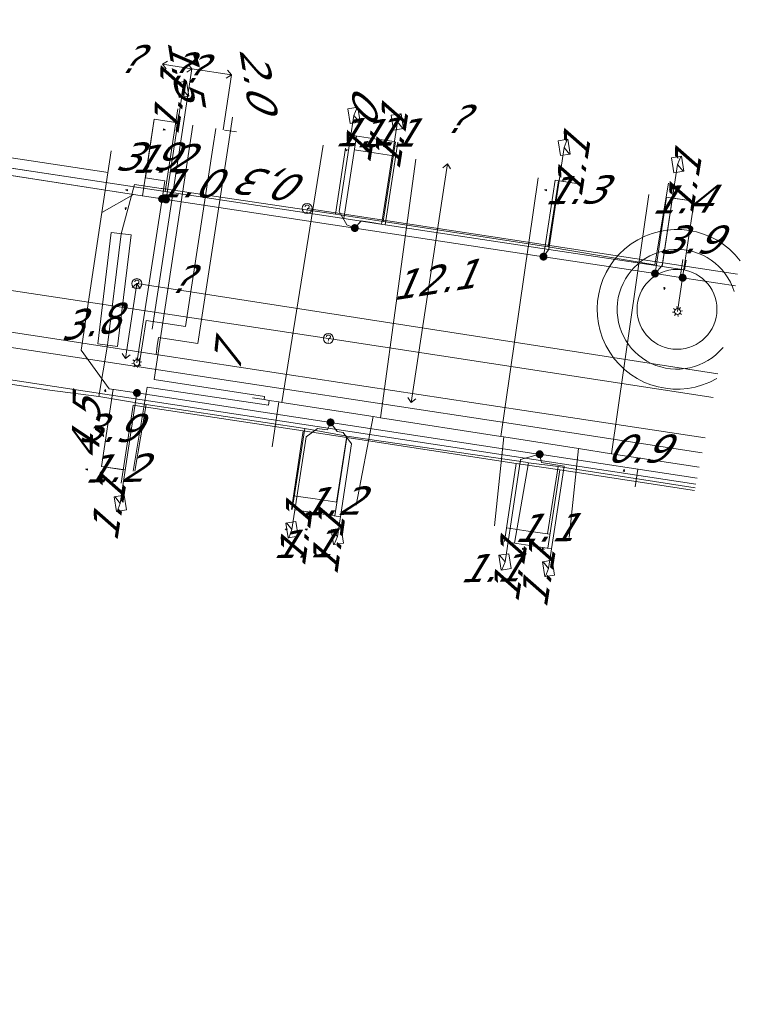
# Model space of a CAD drawing. Header units: metres. Extents: x 124576 to 133557, y 395865 to 402386.
# Tile 158 of 256: x 126583 to 126619, y 399897 to 399947. Entities that reach past the tile are written whole.
import ezdxf
from ezdxf.enums import TextEntityAlignment as Align

# ---------------------------------------------------------------- set-up
doc = ezdxf.new("R2010")
doc.units = ezdxf.units.M
doc.header["$MEASUREMENT"] = 0
for name, color, linetype, lineweight, true_color in [('LG_Datatransport_KPN_BV', 3, 'Continuous', 13, 0x00ff00), ('LG_Datatransport_Reggefiber_Operator_BV', 3, 'Continuous', 13, 0x00ff00), ('LG_Datatransport_Ziggo_BV', 3, 'Continuous', 13, 0x00ff00), ('LG_Laag_Spanning_Enexis_Netbeheer_BV', 7, 'Continuous', 13, 0x960000), ('LG_Riool_Vrij_Verval_Gemeente_Tilburg_Ruimtelijke_Uitvoering', 7, 'Continuous', 13, 0xca00a0), ('LG_unet-4_Brabant_Water', 5, 'Continuous', 13, 0x0000ff), ('LG_warmte_Ennatuurlijk_BV', 7, 'Continuous', 13, 0x008080), ('MV_Datatransport_lijn', 3, 'Continuous', 0, 0x00ff00), ('MV_warmte_lijn', 7, 'Continuous', 0, 0x008080)]:
    doc.layers.add(name, color=color, linetype=linetype, lineweight=lineweight, true_color=true_color)
for name, color, linetype, lineweight in [('LG_Datatransport_P_KPN_BV', 7, 'Continuous', 0), ('LG_Laag_Spanning_P_Enexis_Netbeheer_BV', 7, 'Continuous', 0), ('LG_Laag_Spanning_P_Gemeente_Tilburg_Ruimtelijke_Uitvoering', 7, 'Continuous', 0), ('LG_Riool_Vrij_Verval_P_Gemeente_Tilburg_Ruimtelijke_Uitvoering', 7, 'Continuous', 0), ('MV_Datatransport', 7, 'Continuous', 0), ('MV_Laag_Spanning', 7, 'Continuous', 0), ('MV_Laag_Spanning_lijn', 7, 'Continuous', 0), ('MV_Laag_Spanning_pijl', 7, 'Continuous', 0), ('MV_unet-4', 7, 'Continuous', 0), ('MV_warmte', 7, 'Continuous', 0)]:
    doc.layers.add(name, color=color, linetype=linetype, lineweight=lineweight)
doc.styles.add('Klic_Annotatie', font='verdanai.ttf', dxfattribs={"oblique": 20, "height": 1.4})

# ---------------------------------------------------------------- blocks, each defined once
blk = doc.blocks.new('Mof')
at = {"layer": 'LG_Laag_Spanning_P_Enexis_Netbeheer_BV'}
h = blk.add_hatch(color=256, dxfattribs=at)
edge = h.paths.add_edge_path()
edge.add_arc((0, 0), 2, 0, 360)
blk = doc.blocks.new('DeliveryPoint')
at = {"layer": 'LG_Laag_Spanning_P_Enexis_Netbeheer_BV', "flags": 128}
blk.add_lwpolyline([(-3.75, -2.5), (3.75, -2.5), (3.75, 2.5), (-3.75, 2.5), (-3.75, -2.5)], close=True, dxfattribs=at)
blk.add_lwpolyline([(-3.75, 2.5), (-3.75, 2.16), (0, 0), (3.75, 2.16)], dxfattribs=at)
blk = doc.blocks.new('Streetlight')
at = {"layer": 'LG_Laag_Spanning_P_Enexis_Netbeheer_BV'}
for p, q in [((-1.77, 1.77), (-1.06, 1.06)), ((0, 2.5), (0, 1.5)), ((1.77, 1.77), (1.06, 1.06)), ((-1.06, -1.06), (-1.77, -1.77)), ((0, -1.5), (0, -2.5)), ((1.06, -1.06), (1.77, -1.77))]:
    blk.add_line(p, q, dxfattribs=at)
at = {"layer": 'LG_Laag_Spanning_P_Enexis_Netbeheer_BV', "flags": 128}
for points in [[(-2.5, 0), (-1.5, 0)], [(1.5, 0), (2.5, 0)]]:
    blk.add_lwpolyline(points, dxfattribs=at)
at = {"layer": 'LG_Laag_Spanning_P_Enexis_Netbeheer_BV'}
blk.add_circle((0, 0), 1.5, dxfattribs=at)
blk = doc.blocks.new('m_pijl')
at = {"layer": 'MV_Laag_Spanning_pijl'}
blk.add_hatch(color=7, dxfattribs=at).paths.add_polyline_path([(-1, -0.33), (-1, 0), (-1, 0.33), (0, 0)])
at = {"layer": 'MV_Laag_Spanning_pijl', "flags": 128}
blk.add_lwpolyline([(-1, 0), (-1, 0.33), (0, 0), (-1, -0.33), (-1, 0)], close=True, dxfattribs=at)
blk = doc.blocks.new('Onbekend_2')
at = {"layer": 'LG_Riool_Vrij_Verval_P_Gemeente_Tilburg_Ruimtelijke_Uitvoering'}
blk.add_hatch(color=256, dxfattribs=at).paths.add_polyline_path([(-0.25, -1.07, -0.262633), (0.23, 0.15), (0.59, 0.47, 0.379827), (0.7, 1.26), (0.69, 1.26, 0.228508), (-0.03, 1.53), (-0.03, 1.52, 0.459053), (-0.82, 0.79), (-1.29, 0.85, -0.414214), (-0.08, 2, -0.243799), (1.09, 1.52, -0.379827), (0.9, 0.11), (0.54, -0.2, 0.262633), (0.23, -1.08), (-0.17, -1.07)])
blk.add_circle((0, 0), 2.5, dxfattribs=at)
at = {"layer": 'LG_Riool_Vrij_Verval_P_Gemeente_Tilburg_Ruimtelijke_Uitvoering', "extrusion": (0, 0, -1)}
blk.add_solid([(0.34, -2.06), (-0.21, -2.06), (0.34, -1.51), (-0.21, -1.51)], dxfattribs=at)
blk = doc.blocks.new('Onbekend_3')
at = {"layer": 'LG_Datatransport_P_KPN_BV'}
blk.add_hatch(color=256, dxfattribs=at).paths.add_polyline_path([(-0.25, -1.07, -0.262633), (0.23, 0.15), (0.59, 0.47, 0.379827), (0.7, 1.26), (0.69, 1.26, 0.228508), (-0.03, 1.53), (-0.03, 1.52, 0.459053), (-0.82, 0.79), (-1.29, 0.85, -0.414214), (-0.08, 2, -0.243799), (1.09, 1.52, -0.379827), (0.9, 0.11), (0.54, -0.2, 0.262633), (0.23, -1.08), (-0.17, -1.07)])
blk.add_circle((0, 0), 2.5, dxfattribs=at)
at = {"layer": 'LG_Datatransport_P_KPN_BV', "extrusion": (0, 0, -1)}
blk.add_solid([(0.34, -2.06), (-0.21, -2.06), (0.34, -1.51), (-0.21, -1.51)], dxfattribs=at)

msp = doc.modelspace()

# ---------------------------------------------------------------- linework, layer by layer
at = {"layer": 'LG_Datatransport_KPN_BV', "flags": 128}
for points in [[(126597.104, 399937.062), (126618.681, 399933.773)], [(126616.592, 399923.26), (126576.314, 399929.386), (126561.541, 399931.649), (126560.569, 399925.277), (126553.908, 399881.595)]]:
    msp.add_lwpolyline(points, dxfattribs=at)
at = {"layer": 'LG_Datatransport_Reggefiber_Operator_BV'}
for p, q in [((126600.922, 399936.418), (126601.536, 399940.401)), ((126598.533, 399936.787), (126599.02, 399940.08)), ((126609.191, 399935.137), (126609.703, 399938.45)), ((126614.526, 399934.236), (126615.219, 399938.33)), ((126589.795, 399938.065), (126589.839, 399938.059)), ((126589.839, 399938.059), (126598.533, 399936.787)), ((126598.533, 399936.787), (126600.922, 399936.418)), ((126600.922, 399936.418), (126609.191, 399935.137)), ((126586.608, 399930.276), (126587.288, 399935.86)), ((126587.288, 399935.86), (126588.281, 399935.739)), ((126587.601, 399930.155), (126588.281, 399935.739)), ((126609.191, 399935.137), (126614.526, 399934.236)), ((126586.608, 399930.276), (126587.601, 399930.155)), ((126586.662, 399927.647), (126589.039, 399927.253)), ((126588.471, 399923.9), (126589.039, 399927.253)), ((126589.039, 399927.253), (126596.986, 399926.039)), ((126596.35, 399921.99), (126596.986, 399926.039)), ((126596.986, 399926.039), (126599.101, 399925.654)), ((126598.583, 399922.36), (126599.101, 399925.654)), ((126599.101, 399925.654), (126608.159, 399924.332)), ((126607.5, 399920.3), (126608.203, 399924.326)), ((126608.159, 399924.332), (126608.203, 399924.326)), ((126608.203, 399924.326), (126609.69, 399924.145)), ((126609.159, 399920.76), (126609.69, 399924.145)), ((126609.69, 399924.145), (126616.554, 399923.068))]:
    msp.add_line(p, q, dxfattribs=at)
at = {"layer": 'LG_Datatransport_Reggefiber_Operator_BV', "flags": 128}
for points in [[(126586.662, 399927.647), (126587.105, 399930.216), (126587.785, 399935.799), (126588.444, 399938.271), (126589.795, 399938.065)], [(126562.884, 399931.197), (126584.21, 399927.971), (126586.662, 399927.647)]]:
    msp.add_lwpolyline(points, dxfattribs=at)
at = {"layer": 'LG_Datatransport_Ziggo_BV'}
for p, q in [((126589.993, 399937.921), (126590.622, 399942.052)), ((126598.945, 399936.567), (126599.573, 399940.694)), ((126601.651, 399940.386), (126601.021, 399936.253)), ((126576.959, 399939.892), (126589.993, 399937.921)), ((126609.211, 399935.015), (126609.837, 399939.131)), ((126589.993, 399937.921), (126598.945, 399936.567)), ((126598.945, 399936.567), (126601.021, 399936.253)), ((126601.021, 399936.253), (126609.211, 399935.015)), ((126596.314, 399921.992), (126596.912, 399925.92)), ((126596.912, 399925.92), (126599.086, 399925.589)), ((126599.086, 399925.589), (126598.489, 399921.666)), ((126599.086, 399925.589), (126607.588, 399924.295)), ((126606.991, 399920.378), (126607.588, 399924.295)), ((126607.588, 399924.295), (126609.763, 399923.964)), ((126609.763, 399923.964), (126609.167, 399920.05)), ((126609.763, 399923.964), (126616.527, 399922.934))]:
    msp.add_line(p, q, dxfattribs=at)
at = {"layer": 'LG_Datatransport_Ziggo_BV', "flags": 128}
for points in [[(126575.699, 399939.583), (126575.639, 399939.187), (126576.431, 399939.068), (126576.959, 399939.892), (126589.993, 399937.921), (126590.622, 399942.052)], [(126575.699, 399939.583), (126575.639, 399939.187), (126576.431, 399939.068), (126576.959, 399939.892), (126589.993, 399937.921), (126598.945, 399936.567), (126599.573, 399940.694)], [(126601.651, 399940.386), (126601.021, 399936.253), (126598.945, 399936.567), (126589.993, 399937.921), (126576.959, 399939.892), (126576.431, 399939.068), (126575.639, 399939.187), (126575.699, 399939.583)], [(126575.699, 399939.583), (126575.639, 399939.187), (126576.431, 399939.068), (126576.959, 399939.892), (126589.993, 399937.921), (126598.945, 399936.567), (126601.021, 399936.253), (126609.211, 399935.015), (126614.895, 399934.155), (126615.523, 399938.278)], [(126575.699, 399939.583), (126575.639, 399939.187), (126576.431, 399939.068), (126576.959, 399939.892), (126589.993, 399937.921), (126598.945, 399936.567), (126601.021, 399936.253), (126609.211, 399935.015), (126609.837, 399939.131)], [(126609.211, 399935.015), (126614.895, 399934.155), (126615.523, 399938.278)], [(126587.789, 399923.298), (126588.386, 399927.217), (126596.912, 399925.92)], [(126587.789, 399923.298), (126588.386, 399927.217), (126596.912, 399925.92), (126599.086, 399925.589), (126607.588, 399924.295), (126609.763, 399923.964), (126616.527, 399922.934)], [(126596.314, 399921.992), (126596.912, 399925.92), (126599.086, 399925.589), (126607.588, 399924.295), (126609.763, 399923.964), (126616.527, 399922.934)], [(126616.527, 399922.934), (126609.763, 399923.964), (126607.588, 399924.295), (126599.086, 399925.589), (126598.489, 399921.666)], [(126606.991, 399920.378), (126607.588, 399924.295), (126609.763, 399923.964), (126616.527, 399922.934)], [(126616.527, 399922.934), (126609.763, 399923.964), (126609.167, 399920.05)]]:
    msp.add_lwpolyline(points, dxfattribs=at)
at = {"layer": 'LG_Laag_Spanning_Enexis_Netbeheer_BV'}
for p, q in [((126590.032, 399937.515), (126590.872, 399943.025)), ((126566.27, 399941.2), (126588.401, 399937.762)), ((126589.834, 399937.545), (126588.57, 399929.34)), ((126615.924, 399933.594), (126615.668, 399931.902)), ((126588.575, 399927.824), (126587.738, 399922.294))]:
    msp.add_line(p, q, dxfattribs=at)
at = {"layer": 'LG_Laag_Spanning_Enexis_Netbeheer_BV', "flags": 128}
for points in [[(126599.492, 399936.083), (126599.098, 399936.239), (126598.71, 399936.918), (126599.45, 399941.723)], [(126618.566, 399933.194), (126615.924, 399933.594), (126614.54, 399933.804), (126609.092, 399934.629), (126608.951, 399934.65), (126599.604, 399936.066), (126599.492, 399936.083), (126590.032, 399937.515), (126589.834, 399937.545), (126588.401, 399937.762), (126566.27, 399941.2)], [(126599.492, 399936.083), (126599.815, 399936.439), (126600.344, 399936.358), (126600.838, 399936.284), (126600.915, 399936.778), (126601.626, 399941.4)], [(126608.951, 399934.65), (126609.21, 399935.021), (126609.987, 399940.12)], [(126614.54, 399933.804), (126614.904, 399934.206), (126615.672, 399939.267)], [(126616.65, 399923.552), (126608.757, 399924.753), (126608.678, 399924.765), (126598.277, 399926.348), (126598.177, 399926.363), (126588.575, 399927.824), (126587.183, 399928.036), (126585.778, 399929.975), (126586.821, 399936.856), (126588.401, 399937.762), (126589.834, 399937.545), (126590.032, 399937.515), (126599.492, 399936.083), (126599.604, 399936.066), (126608.951, 399934.65), (126609.092, 399934.629), (126614.54, 399933.804), (126615.924, 399933.594), (126618.566, 399933.194)], [(126616.65, 399923.552), (126608.757, 399924.753), (126608.678, 399924.765), (126598.277, 399926.348), (126598.177, 399926.363), (126588.575, 399927.824), (126587.183, 399928.036), (126585.778, 399929.975), (126586.821, 399936.856), (126588.401, 399937.762)], [(126616.65, 399923.552), (126608.757, 399924.753), (126608.678, 399924.765), (126598.277, 399926.348), (126598.177, 399926.363), (126588.575, 399927.824), (126587.183, 399928.036), (126585.778, 399929.975), (126586.821, 399936.856), (126588.401, 399937.762)], [(126588.401, 399937.762), (126589.834, 399937.545), (126590.032, 399937.515), (126599.492, 399936.083), (126599.604, 399936.066), (126608.951, 399934.65), (126609.092, 399934.629), (126614.54, 399933.804), (126615.924, 399933.594), (126618.566, 399933.194)], [(126588.401, 399937.762), (126589.834, 399937.545), (126590.032, 399937.515), (126599.492, 399936.083), (126599.604, 399936.066), (126608.951, 399934.65), (126609.092, 399934.629), (126614.54, 399933.804), (126615.924, 399933.594), (126618.566, 399933.194)], [(126598.277, 399926.348), (126598.117, 399925.968), (126597.723, 399926.028), (126597.624, 399926.043), (126597.054, 399925.624), (126596.345, 399920.976)], [(126598.277, 399926.348), (126598.611, 399925.892), (126598.909, 399925.847), (126599.328, 399925.277), (126598.62, 399920.636)], [(126608.757, 399924.753), (126607.806, 399924.492), (126607.025, 399919.362)], [(126608.757, 399924.753), (126608.843, 399924.334), (126609.982, 399924.161), (126609.2, 399919.033)]]:
    msp.add_lwpolyline(points, dxfattribs=at)
at = {"layer": 'LG_Laag_Spanning_P_Gemeente_Tilburg_Ruimtelijke_Uitvoering'}
msp.add_circle((126615.641, 399932.013), 2, dxfattribs=at)
for radius, start, end in [(4, 37.4882, 300.0336), (3, 17.1758, 320.3459)]:
    msp.add_arc((126615.641, 399932.013), radius, start, end, dxfattribs=at)
at = {"layer": 'LG_Riool_Vrij_Verval_Gemeente_Tilburg_Ruimtelijke_Uitvoering'}
for p, q in [((126554.89, 399937.1), (126598.17, 399930.55)), ((126588.57, 399933.3), (126617.69, 399928.788)), ((126598.17, 399930.55), (126617.455, 399927.602))]:
    msp.add_line(p, q, dxfattribs=at)
at = {"layer": 'LG_unet-4_Brabant_Water'}
for p, q in [((126597.9, 399940.24), (126595.84, 399927.35)), ((126602.55, 399939.53), (126600.78, 399926.58)), ((126608.69, 399938.6), (126606.82, 399925.65)), ((126614.23, 399937.76), (126612.36, 399924.78)), ((126595.35, 399925.13), (126595.69, 399927.38)), ((126599.56, 399922.21), (126600.42, 399926.64)), ((126606.49, 399921.16), (126606.96, 399925.62)), ((126610.24, 399920.59), (126610.71, 399925.04))]:
    msp.add_line(p, q, dxfattribs=at)
at = {"layer": 'LG_unet-4_Brabant_Water', "flags": 128}
for points in [[(126591.38, 399941.23), (126589.44, 399928.49), (126594.97, 399927.65), (126594.95, 399927.49)], [(126588.38, 399923.9), (126589.08, 399928.12), (126595.17, 399927.21), (126595.2, 399927.45)], [(126594.37, 399927.58), (126594.95, 399927.49), (126595.2, 399927.45), (126595.69, 399927.38), (126595.84, 399927.35), (126600.42, 399926.64), (126600.78, 399926.58), (126606.82, 399925.65), (126606.96, 399925.62), (126610.71, 399925.04), (126612.36, 399924.78), (126616.759, 399924.099)]]:
    msp.add_lwpolyline(points, dxfattribs=at)
at = {"layer": 'LG_warmte_Ennatuurlijk_BV'}
for p, q in [((126593.371, 399941.641), (126593.264, 399940.949)), ((126593.371, 399941.641), (126593.264, 399940.949)), ((126593.371, 399941.641), (126593.264, 399940.949)), ((126593.371, 399941.641), (126593.264, 399940.949)), ((126593.371, 399941.641), (126593.264, 399940.949)), ((126593.561, 399940.903), (126592.967, 399940.995)), ((126593.561, 399940.903), (126592.967, 399940.995)), ((126593.561, 399940.903), (126592.967, 399940.995)), ((126593.561, 399940.903), (126592.967, 399940.995)), ((126593.561, 399940.903), (126592.967, 399940.995))]:
    msp.add_line(p, q, dxfattribs=at)
at = {"layer": 'LG_warmte_Ennatuurlijk_BV', "flags": 128}
for points in [[(126588.677, 399929.128), (126583.272, 399929.95), (126579.955, 399930.455), (126571.409, 399931.755), (126567.332, 399932.375), (126560.179, 399933.46), (126559.19, 399933.61), (126559.34, 399934.599), (126561.149, 399946.521)], [(126589.531, 399929.757), (126584.249, 399930.561), (126580.067, 399931.197), (126572.385, 399932.365), (126567.444, 399933.117), (126561.033, 399934.09), (126560.044, 399934.24), (126560.194, 399935.229), (126561.737, 399945.395)], [(126588.677, 399929.128), (126588.854, 399930.291), (126589.031, 399931.453), (126590.017, 399931.302), (126591.002, 399931.15), (126591.154, 399932.138), (126592.374, 399940.1), (126592.522, 399941.063)], [(126589.531, 399929.757), (126589.595, 399930.177), (126589.659, 399930.597), (126590.645, 399930.447), (126591.63, 399930.296), (126591.782, 399931.284), (126593.112, 399939.961), (126593.264, 399940.949)], [(126617.051, 399925.568), (126607.976, 399926.95), (126596.112, 399928.755), (126589.531, 399929.757)], [(126616.904, 399924.832), (126606.999, 399926.339), (126595.135, 399928.145), (126588.677, 399929.128)]]:
    msp.add_lwpolyline(points, dxfattribs=at)
at = {"layer": 'MV_Datatransport_lijn'}
for p, q in [((126589.43, 399941.531), (126590.518, 399941.366)), ((126600.457, 399939.855), (126599.469, 399940.008)), ((126600.457, 399939.855), (126601.544, 399939.687)), ((126610.82, 399938.284), (126609.733, 399938.449)), ((126616.505, 399937.423), (126615.417, 399937.588)), ((126616.018, 399933.985), (126614.895, 399934.155)), ((126586.804, 399924.14), (126587.892, 399923.977)), ((126597.506, 399922.517), (126596.418, 399922.677)), ((126597.506, 399922.517), (126598.594, 399922.357)), ((126608.184, 399920.906), (126607.096, 399921.07)), ((126608.184, 399920.906), (126609.272, 399920.742))]:
    msp.add_line(p, q, dxfattribs=at)
at = {"layer": 'MV_Datatransport_lijn', "flags": 128}
msp.add_lwpolyline([(126616.093, 399934.48), (126616.063, 399934.282), (126616.018, 399933.985)], dxfattribs=at)
at = {"layer": 'MV_Laag_Spanning_lijn'}
for p, q in [((126589, 399938.599), (126589.43, 399941.531)), ((126587.291, 399939.96), (126586.821, 399936.856)), ((126589.972, 399938.451), (126589.834, 399937.545)), ((126609.529, 399938.479), (126608.951, 399934.65)), ((126615.12, 399937.633), (126614.54, 399933.804)), ((126615.924, 399933.595), (126616.505, 399937.423)), ((126616.505, 399937.423), (126615.924, 399933.594))]:
    msp.add_line(p, q, dxfattribs=at)
at = {"layer": 'MV_Laag_Spanning_pijl'}
for p, q in [((126587.125, 399938.866), (126563.493, 399942.437)), ((126589.43, 399941.531), (126588.845, 399937.695)), ((126589.43, 399941.531), (126590.617, 399941.351)), ((126600.386, 399940.574), (126599.298, 399940.735)), ((126601.474, 399940.412), (126600.386, 399940.574)), ((126589.972, 399938.451), (126588.983, 399938.602)), ((126610.82, 399938.284), (126609.529, 399938.479)), ((126616.505, 399937.423), (126615.12, 399937.633)), ((126616.505, 399937.423), (126615.924, 399933.595)), ((126615.941, 399934.503), (126615.806, 399933.613)), ((126586.804, 399924.14), (126587.389, 399928.005)), ((126587.991, 399923.965), (126586.804, 399924.143)), ((126613.551, 399923.113), (126613.686, 399924.002)), ((126597.584, 399921.802), (126596.496, 399921.965)), ((126598.771, 399921.624), (126597.584, 399921.802)), ((126607.176, 399920.351), (126608.263, 399920.186)), ((126608.263, 399920.186), (126609.351, 399920.022))]:
    msp.add_line(p, q, dxfattribs=at)
at = {"layer": 'MV_warmte_lijn'}
for p, q in [((126589.85, 399944.286), (126590.108, 399944.45)), ((126589.85, 399944.286), (126591.333, 399944.06)), ((126589.85, 399944.286), (126590.047, 399944.053)), ((126591.333, 399944.06), (126591.136, 399944.293)), ((126591.333, 399944.06), (126591.136, 399944.293)), ((126591.333, 399944.06), (126589.345, 399931.025)), ((126591.333, 399944.06), (126591.075, 399943.896)), ((126591.333, 399944.06), (126591.075, 399943.896)), ((126591.333, 399944.06), (126593.31, 399943.759)), ((126593.31, 399943.759), (126592.893, 399941.006)), ((126593.31, 399943.759), (126593.052, 399943.595)), ((126593.31, 399943.759), (126593.113, 399943.992)), ((126604.132, 399939.301), (126602.312, 399927.339)), ((126604.132, 399939.301), (126603.899, 399939.104)), ((126604.132, 399939.301), (126604.296, 399939.043)), ((126588.571, 399933.301), (126587.999, 399929.544)), ((126588.571, 399933.301), (126588.338, 399933.104)), ((126588.571, 399933.301), (126588.735, 399933.043)), ((126587.999, 399929.544), (126587.835, 399929.802)), ((126587.999, 399929.544), (126588.232, 399929.741)), ((126602.312, 399927.339), (126602.148, 399927.597)), ((126602.312, 399927.339), (126602.545, 399927.536))]:
    msp.add_line(p, q, dxfattribs=at)

# ---------------------------------------------------------------- block references
at = {"layer": 'LG_Datatransport_P_KPN_BV', "xscale": 0.1, "yscale": 0.1, "zscale": 0.1}
msp.add_blockref('Onbekend_3', (126597.104, 399937.062), dxfattribs=at)
at = {"layer": 'LG_Laag_Spanning_P_Enexis_Netbeheer_BV', "xscale": 0.1, "yscale": 0.1, "zscale": 0.1}
for name, p, rotation in [('DeliveryPoint', (126590.872, 399943.025), 279), ('DeliveryPoint', (126599.45, 399941.723), 279), ('DeliveryPoint', (126601.626, 399941.4), 279), ('DeliveryPoint', (126609.987, 399940.12), 279), ('DeliveryPoint', (126615.672, 399939.267), 279), ('Streetlight', (126615.668, 399931.902), 99.00000000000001), ('Streetlight', (126588.57, 399929.34), 99.00000000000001), ('Mof', (126608.757, 399924.753), 9), ('DeliveryPoint', (126587.738, 399922.294), 99.00000000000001), ('DeliveryPoint', (126596.345, 399920.976), 99.00000000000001), ('DeliveryPoint', (126598.62, 399920.636), 99.00000000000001), ('DeliveryPoint', (126607.025, 399919.362), 99.00000000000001), ('DeliveryPoint', (126609.2, 399919.033), 99.00000000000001)]:
    msp.add_blockref(name, p, dxfattribs=dict(at, rotation=rotation))
for p in [(126589.834, 399937.545), (126590.032, 399937.515), (126599.492, 399936.083), (126608.951, 399934.65), (126614.54, 399933.804), (126615.924, 399933.594), (126588.575, 399927.824), (126598.277, 399926.348)]:
    msp.add_blockref('Mof', p, dxfattribs=at)
at = {"layer": 'LG_Riool_Vrij_Verval_P_Gemeente_Tilburg_Ruimtelijke_Uitvoering', "xscale": 0.1, "yscale": 0.1, "zscale": 0.1}
for p in [(126588.57, 399933.3), (126598.17, 399930.55)]:
    msp.add_blockref('Onbekend_2', p, dxfattribs=at)
at = {"layer": 'MV_Laag_Spanning_pijl', "xscale": 0.1, "yscale": 0.1, "zscale": 0.1}
for p, rotation in [((126590, 399941), 351.9999999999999), ((126599, 399940), 171), ((126600, 399940), 171), ((126588, 399938), 171), ((126609, 399938), 171), ((126588, 399937), 262), ((126615, 399937), 171), ((126615, 399933), 262), ((126615, 399933), 262), ((126587, 399928), 81), ((126586, 399924), 171), ((126613, 399924), 81), ((126596, 399921), 171), ((126597, 399921), 171), ((126608, 399920), 351.9999999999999), ((126609, 399920), 351.9999999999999)]:
    msp.add_blockref('m_pijl', p, dxfattribs=dict(at, rotation=rotation))

# ---------------------------------------------------------------- texts
at = {"layer": 'MV_Datatransport', "style": 'Klic_Annotatie', "oblique": 20}
for s, rotation, p in [('1.1', 81, (126590.166, 399942.235)), ('1.0', 81, (126599.788, 399940.807)), ('1.1', 81, (126601.262, 399940.488)), ('1.1', 81, (126610.387, 399939.099)), ('0,3', 171.2, (126595.64, 399938.198)), ('1.1', 81, (126615.961, 399938.244)), ('1.1', 81, (126587.116, 399921.881)), ('1.1', 82, (126596.489, 399920.596)), ('1.1', 82, (126598.115, 399920.178)), ('1.1', 81, (126607.21, 399918.815)), ('1.1', 81, (126608.642, 399918.543))]:
    msp.add_text(s, height=1.4, rotation=rotation, dxfattribs=at).set_placement(p, align=Align.MIDDLE_CENTER)
at = {"layer": 'MV_Laag_Spanning', "style": 'Klic_Annotatie', "oblique": 20}
for s, p in [('1.1', (126599.926, 399940.895)), ('1.1', (126600.983, 399940.845)), ('1.2', (126589.74, 399939.564)), ('1.3', (126610.447, 399937.993)), ('1.4', (126615.813, 399937.528)), ('1.2', (126587.398, 399924.054)), ('1.2', (126598.261, 399922.406)), ('1.1', (126608.933, 399921.078)), ('1.1', (126596.828, 399920.273)), ('1.1', (126606.209, 399919.062))]:
    msp.add_text(s, height=1.4, rotation=1, dxfattribs=at).set_placement(p, align=Align.MIDDLE_CENTER)
for s, p in [('3.9', (126588.962, 399939.666)), ('1.0', (126591.064, 399938.316)), ('3.9', (126616.215, 399935.509)), ('3.9', (126587.097, 399926.073)), ('0.9', (126613.583, 399925.037))]:
    msp.add_text(s, height=1.4, dxfattribs=at).set_placement(p, align=Align.MIDDLE_CENTER)
at = {"layer": 'MV_unet-4', "style": 'Klic_Annotatie', "oblique": 20}
for s, rotation, p in [('7', 83.9, (126593.11, 399929.46)), ('4,5', 88.6, (126586.01, 399925.92))]:
    msp.add_text(s, height=1.4, rotation=rotation, dxfattribs=at).set_placement(p, align=Align.MIDDLE_CENTER)
at = {"layer": 'MV_warmte', "style": 'Klic_Annotatie', "oblique": 20}
for p in [(126588.133, 399944.548), (126590.592, 399944.173), (126591.333, 399944.06), (126604.474, 399941.55), (126590.647, 399933.525)]:
    msp.add_text('?', height=1.4, dxfattribs=at).set_placement(p, align=Align.MIDDLE_CENTER)
for s, rotation, p in [('1.5', 279, (126591.022, 399944.107)), ('2.0', 279, (126594.63, 399943.664)), ('12.1', 9, (126603.35, 399933.47)), ('3.8', 9, (126586.125, 399931.354))]:
    msp.add_text(s, height=1.4, rotation=rotation, dxfattribs=at).set_placement(p, align=Align.MIDDLE_CENTER)

doc.saveas('drawing.dxf')
